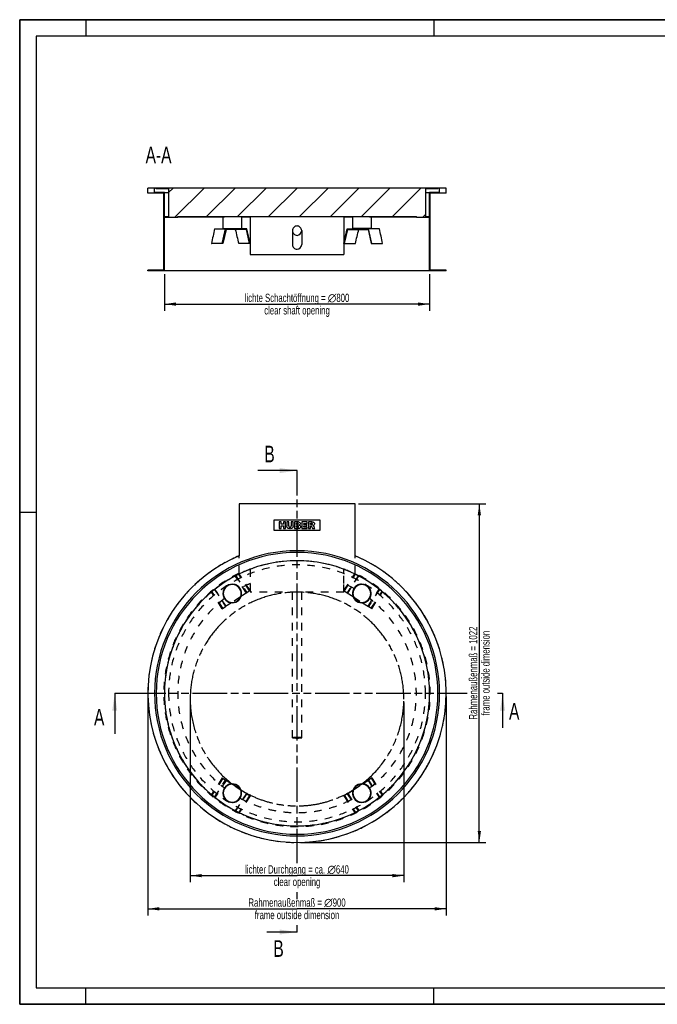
# Model space of a CAD drawing. Header units: millimetres. Extents: x 0 to 4200, y 0 to 2970.
# Tile 1 of 44: x 0 to 1924, y 0 to 2970. Entities that reach past the tile are written whole.
import ezdxf

# ---------------------------------------------------------------- set-up
doc = ezdxf.new("R2010")
doc.units = ezdxf.units.MM
doc.header["$LTSCALE"] = 231
doc.linetypes.add('HIDDEN', pattern=[0.2, 0.1, -0.1])
doc.linetypes.add('PHANTOM', pattern=[0.8, 0.45, -0.05, 0.1, -0.05, 0.1, -0.05])
doc.layers.get('0').update_dxf_attribs({"linetype": 'CONTINUOUS'})
for name, color, linetype in [('005_AXIS', 7, 'CONTINUOUS'), ('007_CURVES', 7, 'CONTINUOUS'), ('050_DIMENSIONING', 7, 'CONTINUOUS'), ('053_NOTES', 7, 'CONTINUOUS'), ('DEFAULT_2', 8, 'HIDDEN'), ('HATCHING_BL0', 7, 'CONTINUOUS'), ('HATCHING_BL1', 7, 'CONTINUOUS')]:
    doc.layers.add(name, color=color, linetype=linetype)
doc.styles.get("Standard").update_dxf_attribs({"font": 'txt', "width": 0.7})
doc.dimstyles.new('DIMSTYLE_1', dxfattribs={"dimtxt": 25, "dimasz": 35, "dimexe": 2, "dimexo": 1, "dimtad": 1, "dimdec": 1, "dimtxsty": 'Standard', "dimblk": '_FILLED', "dimblk1": '_FILLED', "dimblk2": '_FILLED', "dimcen": 0.09, "dimazin": 2, "dimtp": 0.8, "dimtm": 0.8, "dimtfac": 1, "dimtdec": 1, "dimtofl": 0, "dimtmove": 0, "dimatfit": 3, "dimldrblk": '_FILLED', "dimfxl": 1, "dimtolj": 1, "dimarcsym": 0})
doc.dimstyles.new('DIMSTYLE_3', dxfattribs={"dimtxt": 25, "dimasz": 35, "dimexe": 2, "dimexo": 1, "dimtad": 1, "dimtxsty": 'Standard', "dimblk": '_FILLED', "dimblk1": '_FILLED', "dimblk2": '_FILLED', "dimcen": 0.09, "dimazin": 2, "dimtp": 0.8, "dimtm": 0.8, "dimtfac": 1, "dimtofl": 0, "dimtmove": 0, "dimatfit": 3, "dimldrblk": '_FILLED', "dimfxl": 1, "dimtolj": 1, "dimarcsym": 0})
doc.dimstyles.new('DIMSTYLE_4', dxfattribs={"dimtxt": 25, "dimasz": 35, "dimexe": 2, "dimexo": 1, "dimtad": 1, "dimdec": 0, "dimtxsty": 'Standard', "dimblk": '_FILLED', "dimblk1": '_FILLED', "dimblk2": '_FILLED', "dimcen": 0.09, "dimazin": 2, "dimtp": 1.2, "dimtm": 1.2, "dimtfac": 1, "dimtdec": 0, "dimtofl": 0, "dimtmove": 0, "dimatfit": 3, "dimldrblk": '_FILLED', "dimfxl": 1, "dimtolj": 1, "dimarcsym": 0})
doc.dimstyles.get("Standard").update_dxf_attribs({"dimtxt": 25, "dimasz": 35, "dimexe": 2, "dimexo": 1, "dimtad": 1, "dimtxsty": 'Standard', "dimblk": '_FILLED', "dimblk1": '_FILLED', "dimblk2": '_FILLED', "dimcen": 0.09, "dimazin": 2, "dimtol": 1, "dimtp": 0.01, "dimtm": 0.01, "dimtfac": 1, "dimtofl": 0, "dimtmove": 0, "dimatfit": 3, "dimldrblk": '_FILLED', "dimfxl": 1, "dimtolj": 1, "dimarcsym": 0})

# ---------------------------------------------------------------- blocks, each defined once
blk = doc.blocks.new('_FILLED')
at = {"color": 0, "linetype": 'ByBlock'}
blk.add_solid([(0, 0), (-1, 0.143), (-1, -0.143)], dxfattribs=at)
blk = doc.blocks.new('*D2')
at = {"layer": '050_DIMENSIONING', "color": 2, "linetype": 'Continuous', "transparency": 16777216}
for p, q in [((436.8, 2202.1), (436.8, 2092.1)), ((1236.8, 2202.1), (1236.8, 2092.1)), ((436.8, 2112.1), (836.8, 2112.1)), ((1236.8, 2112.1), (836.8, 2112.1))]:
    blk.add_line(p, q, dxfattribs=at)
at = {"layer": '050_DIMENSIONING', "color": 2, "linetype": 'Continuous', "transparency": 16777216, "xscale": 35, "yscale": 35, "zscale": 35, "rotation": 180}
blk.add_blockref('_FILLED', (436.8, 2112.1), dxfattribs=at)
at = {"layer": '050_DIMENSIONING', "color": 2, "linetype": 'Continuous', "transparency": 16777216, "xscale": 35, "yscale": 35, "zscale": 35}
blk.add_blockref('_FILLED', (1236.8, 2112.1), dxfattribs=at)
at = {"layer": '050_DIMENSIONING', "color": 2, "linetype": 'Continuous', "transparency": 16777216, "insert": (836.8, 2143.4), "char_height": 25, "width": 746.786, "attachment_point": 2, "line_spacing_factor": 0.9}
blk.add_mtext('lichte Schachtöffnung = \\fgdt;{\\W1.0;{\\fgdt;n}}\\ftxt;800\\Pclear shaft opening', dxfattribs=at)
blk = doc.blocks.new('*D5')
at = {"layer": '050_DIMENSIONING', "color": 2, "linetype": 'Continuous', "transparency": 16777216}
for p, q in [((386.8, 928.1), (386.8, 268.1)), ((1286.8, 928.1), (1286.8, 268.1)), ((386.8, 288.1), (836.8, 288.1)), ((1286.8, 288.1), (836.8, 288.1))]:
    blk.add_line(p, q, dxfattribs=at)
at = {"layer": '050_DIMENSIONING', "color": 2, "linetype": 'Continuous', "transparency": 16777216, "xscale": 35, "yscale": 35, "zscale": 35, "rotation": 180}
blk.add_blockref('_FILLED', (386.8, 288.1), dxfattribs=at)
at = {"layer": '050_DIMENSIONING', "color": 2, "linetype": 'Continuous', "transparency": 16777216, "xscale": 35, "yscale": 35, "zscale": 35}
blk.add_blockref('_FILLED', (1286.8, 288.1), dxfattribs=at)
at = {"layer": '050_DIMENSIONING', "color": 2, "linetype": 'Continuous', "transparency": 16777216, "insert": (836.8, 319.4), "char_height": 25, "width": 616.786, "attachment_point": 2, "line_spacing_factor": 0.9}
blk.add_mtext('Rahmenaußenmaß = \\fgdt;{\\W1.0;{\\fgdt;n}}\\ftxt;900\\Pframe outside dimension', dxfattribs=at)
blk = doc.blocks.new('*D6')
at = {"layer": '050_DIMENSIONING', "color": 2, "linetype": 'Continuous', "transparency": 16777216}
for p, q in [((1021.8, 1510), (1406.8, 1510)), ((1386.8, 1510), (1386.8, 999.1)), ((1386.8, 488.1), (1386.8, 999.1)), ((846.8, 488.1), (1406.8, 488.1))]:
    blk.add_line(p, q, dxfattribs=at)
at = {"layer": '050_DIMENSIONING', "color": 2, "linetype": 'Continuous', "transparency": 16777216, "xscale": 35, "yscale": 35, "zscale": 35}
for p, rotation in [((1386.8, 1510), 90), ((1386.8, 488.1), 270)]:
    blk.add_blockref('_FILLED', p, dxfattribs=dict(at, rotation=rotation))
at = {"layer": '050_DIMENSIONING', "color": 2, "linetype": 'Continuous', "transparency": 16777216, "insert": (1355.5, 999.1), "char_height": 25, "width": 602.679, "attachment_point": 2, "rotation": 90, "line_spacing_factor": 0.9}
blk.add_mtext('Rahmenaußenmaß = 1022\\Pframe outside dimension', dxfattribs=at)
blk = doc.blocks.new('*D7')
at = {"layer": '050_DIMENSIONING', "color": 2, "linetype": 'Continuous', "transparency": 16777216}
for p, q in [((514.5, 910.8), (514.5, 368.1)), ((1159.1, 910.8), (1159.1, 368.1)), ((514.5, 388.1), (836.8, 388.1)), ((1159.1, 388.1), (836.8, 388.1))]:
    blk.add_line(p, q, dxfattribs=at)
at = {"layer": '050_DIMENSIONING', "color": 2, "linetype": 'Continuous', "transparency": 16777216, "xscale": 35, "yscale": 35, "zscale": 35, "rotation": 180}
blk.add_blockref('_FILLED', (514.5, 388.1), dxfattribs=at)
at = {"layer": '050_DIMENSIONING', "color": 2, "linetype": 'Continuous', "transparency": 16777216, "xscale": 35, "yscale": 35, "zscale": 35}
blk.add_blockref('_FILLED', (1159.1, 388.1), dxfattribs=at)
at = {"layer": '050_DIMENSIONING', "color": 2, "linetype": 'Continuous', "transparency": 16777216, "insert": (836.8, 419.4), "char_height": 25, "width": 759.821, "attachment_point": 2, "line_spacing_factor": 0.9}
blk.add_mtext('lichter Durchgang = ca. \\fgdt;{\\W1.0;{\\fgdt;n}}\\ftxt;640\\Pclear opening', dxfattribs=at)
blk = doc.blocks.new('XSEC_FILLED')
at = {"color": 0, "linetype": 'ByBlock'}
blk.add_solid([(0, 0), (-1, 0.143), (-1, -0.143)], dxfattribs=at)
blk = doc.blocks.new('HATCHING_BL0', base_point=(871.8, 877.1))
at = {"layer": 'HATCHING_BL0', "color": 7, "linetype": 'PHANTOM'}
for p, q in [((286.8, 938.1), (336.8, 938.1)), ((336.8, 938.1), (1350, 938.1)), ((1442.1, 938.1), (1456.8, 938.1))]:
    blk.add_line(p, q, dxfattribs=at)
at = {"layer": 'HATCHING_BL0', "color": 7, "linetype": 'Continuous', "char_height": 50, "width": 64.286, "attachment_point": 1, "line_spacing_factor": 0.9}
for insert in [(224.3, 891.2), (1476.4, 908.7)]:
    blk.add_mtext('A', dxfattribs=dict(at, insert=insert))
at = {"layer": 'HATCHING_BL0', "color": 7, "linetype": 'Continuous'}
for points in [[(286.8, 938.1), (286.8, 816.2)], [(1456.8, 938.1), (1456.8, 833.7)]]:
    blk.add_leader(points, dimstyle='Standard', override={"dimasz": 52.5, "dimtad": 0, "dimldrblk": 'XSEC_FILLED'}, dxfattribs=at)
blk = doc.blocks.new('HATCHING_BL1', base_point=(777.7, 914.1))
at = {"layer": 'HATCHING_BL1', "color": 7, "linetype": 'PHANTOM'}
for p, q in [((836.8, 1560), (836.8, 1610)), ((836.8, 425.8), (836.8, 1560)), ((836.8, 317.1), (836.8, 338.4)), ((836.8, 218.1), (836.8, 238.8))]:
    blk.add_line(p, q, dxfattribs=at)
at = {"layer": 'HATCHING_BL1', "color": 7, "linetype": 'Continuous', "char_height": 50, "width": 58.929, "attachment_point": 1, "line_spacing_factor": 0.9}
for insert in [(738.2, 1685), (765.5, 193.1)]:
    blk.add_mtext('B', dxfattribs=dict(at, insert=insert))
at = {"layer": 'HATCHING_BL1', "color": 7, "linetype": 'Continuous'}
for points in [[(836.8, 1610), (718.5, 1610)], [(836.8, 218.1), (745.9, 218.1)]]:
    blk.add_leader(points, dimstyle='Standard', override={"dimasz": 52.5, "dimtad": 0, "dimldrblk": 'XSEC_FILLED'}, dxfattribs=at)

msp = doc.modelspace()

# ---------------------------------------------------------------- hatches: boundary and pattern name
at = {"linetype": 'Continuous'}
h = msp.add_hatch(dxfattribs=at)
h.set_pattern_fill('ANSI31', color=2, style=0, pattern_type=2)
h.set_pattern_definition([(45, (836.8, 2462.11), (-46.711, 46.711), [])])
edge = h.paths.add_edge_path()
edge.add_line((1236.8, 2212.112), (1236.8, 2374.112))
edge.add_line((1196.8, 2374.112), (1236.8, 2374.112))
edge.add_line((1196.8, 2374.112), (1196.8, 2376.112))
edge.add_line((476.8, 2376.112), (1196.8, 2376.112))
edge.add_line((476.8, 2374.112), (476.8, 2376.112))
edge.add_line((436.8, 2374.112), (476.8, 2374.112))
edge.add_line((436.8, 2212.112), (436.8, 2374.112))
edge.add_line((436.8, 2212.112), (386.8, 2212.112))
edge.add_line((386.8, 2212.112), (386.8, 2214.112))
edge.add_line((434.8, 2214.112), (386.8, 2214.112))
edge.add_line((434.8, 2214.112), (434.8, 2447.112))
edge.add_line((434.8, 2447.112), (386.8, 2447.112))
edge.add_line((386.8, 2447.112), (386.8, 2462.112))
edge.add_line((406.8, 2462.112), (386.8, 2462.112))
edge.add_line((406.8, 2449.112), (406.8, 2462.112))
edge.add_line((436.8, 2449.112), (406.8, 2449.112))
edge.add_line((436.8, 2376.112), (436.8, 2449.112))
edge.add_line((436.8, 2376.112), (449.3, 2376.112))
edge.add_line((449.3, 2460.112), (449.3, 2376.112))
edge.add_line((449.3, 2460.112), (411.8, 2460.112))
edge.add_line((411.8, 2460.112), (411.8, 2462.112))
edge.add_line((1261.8, 2462.112), (411.8, 2462.112))
edge.add_line((1261.8, 2460.112), (1261.8, 2462.112))
edge.add_line((1261.8, 2460.112), (1224.3, 2460.112))
edge.add_line((1224.3, 2460.112), (1224.3, 2376.112))
edge.add_line((1224.3, 2376.112), (1236.8, 2376.112))
edge.add_line((1236.8, 2376.112), (1236.8, 2449.112))
edge.add_line((1266.8, 2449.112), (1236.8, 2449.112))
edge.add_line((1266.8, 2449.112), (1266.8, 2462.112))
edge.add_line((1286.8, 2462.112), (1266.8, 2462.112))
edge.add_line((1286.8, 2447.112), (1286.8, 2462.112))
edge.add_line((1286.8, 2447.112), (1238.8, 2447.112))
edge.add_line((1238.8, 2214.112), (1238.8, 2447.112))
edge.add_line((1286.8, 2214.112), (1238.8, 2214.112))
edge.add_line((1286.8, 2212.112), (1286.8, 2214.112))
edge.add_line((1286.8, 2212.112), (1236.8, 2212.112))
edge = h.paths.add_edge_path()
edge.add_spline(control_points=[(836.8, 2347.801), (837.092, 2347.801), (837.674, 2347.782), (838.546, 2347.7), (839.41, 2347.562), (840.265, 2347.371), (841.106, 2347.125), (841.931, 2346.827), (842.736, 2346.478), (843.519, 2346.078), (844.275, 2345.629), (845.003, 2345.132), (845.699, 2344.591), (846.36, 2344.006), (846.984, 2343.379), (847.569, 2342.714), (848.111, 2342.013), (848.608, 2341.278), (849.06, 2340.512), (849.462, 2339.719), (849.815, 2338.901), (850.116, 2338.062), (850.364, 2337.205), (850.558, 2336.334), (850.698, 2335.451), (850.781, 2334.562), (850.809, 2333.669), (850.781, 2332.776), (850.698, 2331.886), (850.558, 2331.004), (850.364, 2330.132), (850.116, 2329.276), (849.815, 2328.436), (849.462, 2327.619), (849.06, 2326.825), (848.608, 2326.06), (848.111, 2325.325), (847.569, 2324.623), (846.984, 2323.958), (846.36, 2323.332), (845.699, 2322.747), (845.003, 2322.205), (844.275, 2321.709), (843.519, 2321.26), (842.736, 2320.86), (841.931, 2320.51), (841.106, 2320.212), (840.265, 2319.967), (839.41, 2319.775), (838.546, 2319.638), (837.674, 2319.555), (837.092, 2319.537), (836.8, 2319.537)], knot_values=[0, 0, 0, 0, 0.02, 0.04, 0.06, 0.08, 0.1, 0.12, 0.14, 0.16, 0.18, 0.2, 0.22, 0.24, 0.26, 0.28, 0.3, 0.32, 0.34, 0.36, 0.38, 0.4, 0.42, 0.44, 0.46, 0.48, 0.5, 0.52, 0.54, 0.56, 0.58, 0.6, 0.62, 0.64, 0.66, 0.68, 0.7, 0.72, 0.74, 0.76, 0.78, 0.8, 0.82, 0.84, 0.86, 0.88, 0.9, 0.92, 0.94, 0.96, 0.98, 1, 1, 1, 1], degree=3, periodic=0)
edge.add_spline(control_points=[(836.8, 2319.537), (836.508, 2319.537), (835.926, 2319.555), (835.054, 2319.638), (834.19, 2319.775), (833.335, 2319.967), (832.494, 2320.212), (831.669, 2320.51), (830.864, 2320.86), (830.081, 2321.26), (829.325, 2321.709), (828.597, 2322.205), (827.901, 2322.747), (827.24, 2323.332), (826.616, 2323.958), (826.032, 2324.623), (825.489, 2325.325), (824.992, 2326.06), (824.54, 2326.825), (824.138, 2327.619), (823.785, 2328.436), (823.484, 2329.276), (823.236, 2330.132), (823.042, 2331.004), (822.902, 2331.886), (822.819, 2332.776), (822.791, 2333.669), (822.819, 2334.562), (822.902, 2335.451), (823.042, 2336.334), (823.236, 2337.205), (823.484, 2338.062), (823.785, 2338.901), (824.138, 2339.719), (824.54, 2340.512), (824.992, 2341.278), (825.489, 2342.013), (826.032, 2342.714), (826.616, 2343.379), (827.24, 2344.005), (827.901, 2344.591), (828.597, 2345.132), (829.325, 2345.629), (830.081, 2346.078), (830.864, 2346.478), (831.669, 2346.827), (832.494, 2347.125), (833.335, 2347.371), (834.19, 2347.562), (835.054, 2347.7), (835.926, 2347.782), (836.508, 2347.801), (836.8, 2347.801)], knot_values=[0, 0, 0, 0, 0.02, 0.04, 0.06, 0.08, 0.1, 0.12, 0.14, 0.16, 0.18, 0.2, 0.22, 0.24, 0.26, 0.28, 0.3, 0.32, 0.34, 0.36, 0.38, 0.4, 0.42, 0.44, 0.46, 0.48, 0.5, 0.52, 0.54, 0.56, 0.58, 0.6, 0.62, 0.64, 0.66, 0.68, 0.7, 0.72, 0.74, 0.76, 0.78, 0.8, 0.82, 0.84, 0.86, 0.88, 0.9, 0.92, 0.94, 0.96, 0.98, 1, 1, 1, 1], degree=3, periodic=0)

# ---------------------------------------------------------------- linework, layer by layer
at = {"color": 7, "linetype": 'Continuous'}
for p, q in [((0, 2970), (4200, 2970)), ((0, 0), (0, 2970)), ((406.8, 2462.112), (386.8, 2462.112)), ((386.8, 2447.112), (386.8, 2462.112)), ((434.8, 2447.112), (386.8, 2447.112)), ((406.8, 2449.112), (406.8, 2462.112)), ((411.8, 2462.112), (406.8, 2462.112)), ((436.8, 2449.112), (406.8, 2449.112)), ((436.8, 2462.112), (411.8, 2462.112)), ((411.8, 2460.112), (411.8, 2462.112)), ((449.3, 2460.112), (411.8, 2460.112)), ((434.8, 2214.112), (434.8, 2447.112)), ((1236.8, 2462.112), (436.8, 2462.112)), ((436.8, 2449.112), (449.3, 2449.112)), ((436.8, 2376.112), (436.8, 2449.112)), ((449.3, 2460.112), (449.3, 2376.112)), ((1261.8, 2460.112), (1224.3, 2460.112)), ((1224.3, 2460.112), (1224.3, 2376.112)), ((1224.3, 2449.112), (1236.8, 2449.112)), ((1261.8, 2462.112), (1236.8, 2462.112)), ((1266.8, 2449.112), (1236.8, 2449.112)), ((1236.8, 2376.112), (1236.8, 2449.112)), ((1286.8, 2447.112), (1238.8, 2447.112)), ((1238.8, 2214.112), (1238.8, 2447.112)), ((1261.8, 2460.112), (1261.8, 2462.112)), ((1266.8, 2462.112), (1261.8, 2462.112)), ((1266.8, 2449.112), (1266.8, 2462.112)), ((1286.8, 2462.112), (1266.8, 2462.112)), ((1286.8, 2447.112), (1286.8, 2462.112)), ((436.8, 2376.112), (449.3, 2376.112)), ((476.8, 2376.112), (514.937, 2376.112)), ((476.8, 2374.112), (476.8, 2376.112)), ((514.937, 2376.112), (1158.493, 2376.112)), ((1158.493, 2376.112), (1196.8, 2376.112)), ((1196.8, 2374.112), (1196.8, 2376.112)), ((1224.3, 2376.112), (1236.8, 2376.112)), ((436.8, 2212.112), (436.8, 2374.112)), ((436.8, 2374.112), (476.8, 2374.112)), ((617.841, 2374.112), (476.8, 2374.112)), ((1196.8, 2374.112), (1055.759, 2374.112)), ((1196.8, 2374.112), (1236.8, 2374.112)), ((1236.8, 2212.112), (1236.8, 2374.112)), ((587.997, 2339.612), (621.394, 2339.612)), ((611.398, 2295.129), (621.394, 2339.612)), ((622.681, 2337.612), (613.018, 2294.612)), ((685.269, 2339.612), (621.394, 2339.612)), ((683.982, 2337.612), (622.681, 2337.612)), ((693.645, 2294.612), (683.982, 2337.612)), ((695.265, 2295.129), (685.269, 2339.612)), ((822.8, 2333.669), (822.8, 2291.69)), ((850.8, 2333.669), (850.8, 2291.69)), ((978.335, 2295.129), (988.331, 2339.612)), ((979.955, 2294.612), (989.618, 2337.612)), ((988.331, 2339.612), (1052.206, 2339.612)), ((989.618, 2337.612), (1050.919, 2337.612)), ((1050.919, 2337.612), (1060.582, 2294.612)), ((1085.604, 2339.612), (1052.206, 2339.612)), ((1062.202, 2295.129), (1052.206, 2339.612)), ((611.398, 2295.129), (578.72, 2295.129)), ((613.018, 2294.612), (580.21, 2294.612)), ((613.018, 2294.612), (611.398, 2295.129)), ((693.645, 2294.612), (660.836, 2294.612)), ((695.265, 2295.129), (693.645, 2294.612)), ((978.335, 2295.129), (979.955, 2294.612)), ((979.955, 2294.612), (1012.764, 2294.612)), ((1060.582, 2294.612), (1062.202, 2295.129)), ((1060.582, 2294.612), (1093.39, 2294.612)), ((1062.202, 2295.129), (1094.88, 2295.129)), ((434.8, 2214.112), (386.8, 2214.112)), ((386.8, 2212.112), (386.8, 2214.112)), ((436.8, 2212.112), (386.8, 2212.112)), ((1236.8, 2212.112), (436.8, 2212.112)), ((1286.8, 2212.112), (1236.8, 2212.112)), ((1286.8, 2214.112), (1238.8, 2214.112)), ((1286.8, 2212.112), (1286.8, 2214.112)), ((0, 0), (4200, 0))]:
    msp.add_line(p, q, dxfattribs=at)
at = {"color": 3, "linetype": 'Continuous'}
for p, q in [((0, 2970), (0, 0)), ((4200, 2970), (0, 2970)), ((200, 2970), (200, 2920)), ((1250, 2970), (1250, 2920)), ((0, 1485), (50, 1485)), ((200, 0), (200, 50)), ((1250, 0), (1250, 50)), ((4200, 0), (0, 0))]:
    msp.add_line(p, q, dxfattribs=at)
at = {"color": 5, "linetype": 'Continuous'}
for p, q in [((50, 2920), (50, 50)), ((4150, 2920), (50, 2920)), ((50, 50), (4150, 50))]:
    msp.add_line(p, q, dxfattribs=at)
at = {"color": 7, "linetype": 'Continuous'}
for centre, radius, start, end in [((836.8, 938.117), 430, 0, 180), ((641.275, 1239.2), 27, 0, 180), ((1032.325, 1239.2), 27, 0, 180), ((641.275, 1239.2), 27, 180, 360), ((1032.325, 1239.2), 27, 180, 360), ((836.8, 938.117), 430, 180, 360), ((641.275, 637.034), 27, 0, 180), ((1032.325, 637.034), 27, 0, 180), ((641.275, 637.034), 27, 180, 360), ((1032.325, 637.034), 27, 180, 360)]:
    msp.add_arc(centre, radius, start, end, dxfattribs=at)
for centre, major_axis, ratio, start_param, end_param in [((836.8, 2333.669), (0, 14.132), 0.99066086, 0, 1.57079633), ((836.8, 2333.669), (0, 14.132), 0.99066086, -1.57079633, 0), ((836.8, 2481.732), (342.23, 1492.065), 0.13878227, -4.58522085, -4.55523989), ((836.8, 2474.004), (-342.23, 1492.065), 0.13878227, -4.65271681, -4.62374875), ((836.8, 2333.669), (0, 14.132), 0.99066086, -4.71238898, -3.14159265), ((836.8, 2333.669), (0, 14.132), 0.99066086, -3.14159265, -1.57079633), ((836.8, 2474.004), (342.23, 1492.065), 0.13878227, -1.65943656, -1.63046849), ((836.8, 2481.732), (-342.23, 1492.065), 0.13878227, -1.72794542, -1.69796446), ((836.8, 2281.732), (399.797, -91.7), 0.13878227, -2.24026155, -2.23539521), ((836.8, 2291.69), (0, 14.132), 0.99066086, -4.71238898, -3.14159265), ((836.8, 2291.69), (0, 14.132), 0.99066086, -3.14159265, -1.57079633), ((836.8, 2281.732), (399.797, 91.7), 0.13878227, -0.90619744, -0.9013311)]:
    msp.add_ellipse(centre, major_axis=major_axis, ratio=ratio, start_param=start_param, end_param=end_param, dxfattribs=at)
at = {"layer": '005_AXIS', "color": 7, "linetype": 'Continuous'}
for p, q in [((617.841, 2374.112), (617.841, 2376.112)), ((669.275, 2376.112), (669.275, 2340.112)), ((695.8, 2376.112), (695.8, 2262.112)), ((977.8, 2376.112), (977.8, 2262.112)), ((1004.325, 2376.112), (1004.325, 2340.112)), ((1055.759, 2374.112), (1055.759, 2376.112)), ((613.275, 2374.112), (613.275, 2340.112)), ((695.8, 2374.112), (669.275, 2374.112)), ((1004.325, 2374.112), (977.8, 2374.112)), ((1060.325, 2374.112), (1060.325, 2340.112)), ((613.275, 2340.112), (669.275, 2340.112)), ((1060.325, 2340.112), (1004.325, 2340.112)), ((695.8, 2262.112), (977.8, 2262.112)), ((661.8, 1510.027), (661.8, 1352.695)), ((1011.8, 1510.027), (661.8, 1510.027)), ((1011.8, 1352.695), (1011.8, 1510.027))]:
    msp.add_line(p, q, dxfattribs=at)
at = {"layer": '005_AXIS', "color": 8, "linetype": 'HIDDEN'}
for p, q in [((661.8, 1300.027), (661.8, 1352.695)), ((1011.8, 1300.027), (1011.8, 1352.695)), ((695.8, 1312.442), (695.8, 1269.356)), ((695.8, 1312.442), (695.8, 1299.054)), ((977.8, 1269.356), (977.8, 1312.442)), ((977.8, 1299.054), (977.8, 1312.442)), ((695.8, 1269.356), (695.8, 1243.117)), ((977.8, 1243.117), (977.8, 1269.356)), ((977.8, 1243.117), (695.8, 1243.117))]:
    msp.add_line(p, q, dxfattribs=at)
for centre, radius, start, end in [((836.8, 938.117), 450, 112.88538, 292.794387), ((836.8, 938.117), 400, 69.359697, 110.640303), ((836.8, 938.117), 450, 294.339704, 67.11462), ((836.8, 938.117), 400, 110.640303, 180), ((836.8, 938.117), 400, 110.640303, 247.91054), ((836.8, 938.117), 387.5, 0, 180), ((836.8, 938.117), 400, 247.91054, 69.359697), ((836.8, 938.117), 400, 0, 69.359697), ((836.8, 938.117), 402, 115.805873, 64.194127), ((641.275, 1239.2), 28, 32.814752, 180), ((836.8, 938.117), 360, 113.058244, 118.53918), ((641.275, 1239.2), 28, 0, 32.814752), ((836.8, 938.117), 360, 61.46082, 66.941756), ((1032.325, 1239.2), 28, 147.185248, 180), ((1032.325, 1239.2), 28, 0, 147.185248), ((836.8, 938.117), 360, 127.46082, 232.53918), ((641.275, 1239.2), 28, 180, 213.185248), ((641.275, 1239.2), 28, 213.185248, 360), ((1032.325, 1239.2), 28, 180, 326.814752), ((1032.325, 1239.2), 28, 326.814752, 360), ((836.8, 938.117), 360, 307.46082, 52.53918), ((836.8, 938.117), 387.5, 180, 360), ((641.275, 637.034), 28, 0, 146.814752), ((1032.325, 637.034), 28, 33.185248, 180), ((641.275, 637.034), 28, 146.814752, 180), ((641.275, 637.034), 28, 180, 327.185248), ((641.275, 637.034), 28, 327.185248, 360), ((1032.325, 637.034), 28, 180, 212.814752), ((1032.325, 637.034), 28, 212.814752, 360), ((1032.325, 637.034), 28, 0, 33.185248), ((836.8, 938.117), 360, 241.46082, 298.53918), ((836.8, 938.117), 450, 292.794387, 293.333894), ((836.8, 938.117), 450, 293.333894, 293.544185), ((836.8, 938.117), 450, 293.544185, 293.758772), ((836.8, 938.117), 450, 293.758772, 294.339704)]:
    msp.add_arc(centre, radius, start, end, dxfattribs=at)
at = {"layer": '005_AXIS', "color": 7, "linetype": 'Continuous'}
for centre, radius, start, end in [((836.8, 938.117), 450, 112.88538, 293.758798), ((836.8, 938.117), 425, 90, 270), ((836.8, 938.117), 425, 270, 90), ((836.8, 938.117), 450, 293.758798, 67.11462), ((641.275, 1239.2), 28, 0, 180), ((1032.325, 1239.2), 28, 0, 180), ((641.275, 1239.2), 28, 180, 360), ((1032.325, 1239.2), 28, 180, 360), ((641.275, 637.034), 28, 0, 180), ((1032.325, 637.034), 28, 0, 180), ((641.275, 637.034), 28, 180, 360), ((1032.325, 637.034), 28, 180, 360)]:
    msp.add_arc(centre, radius, start, end, dxfattribs=at)
at = {"layer": '007_CURVES', "color": 4, "linetype": 'Continuous'}
for p, q in [((766.8, 1460.027), (766.8, 1430.027)), ((906.8, 1460.027), (766.8, 1460.027)), ((906.8, 1430.027), (906.8, 1460.027)), ((766.8, 1430.027), (906.8, 1430.027)), ((782.707, 1455.027), (782.707, 1435.027)), ((788.887, 1455.027), (782.707, 1455.027)), ((782.707, 1435.027), (788.887, 1435.027)), ((788.887, 1448.029), (788.887, 1455.027)), ((795.64, 1448.029), (788.887, 1448.029)), ((788.887, 1435.027), (788.887, 1443.117)), ((788.887, 1443.117), (795.64, 1443.117)), ((801.848, 1455.027), (795.64, 1455.027)), ((795.64, 1455.027), (795.64, 1448.029)), ((795.64, 1443.117), (795.64, 1435.027)), ((795.64, 1435.027), (801.848, 1435.027)), ((801.848, 1435.027), (801.848, 1455.027)), ((812.134, 1455.027), (805.968, 1455.027)), ((805.968, 1455.027), (805.968, 1443.104)), ((812.134, 1442.817), (812.134, 1455.027)), ((818.969, 1455.027), (818.969, 1442.817)), ((825.136, 1455.027), (818.969, 1455.027)), ((825.136, 1443.104), (825.136, 1455.027)), ((829.242, 1455.027), (829.242, 1435.027)), ((840.811, 1455.027), (829.242, 1455.027)), ((829.242, 1435.027), (839.911, 1435.027)), ((835.477, 1447.183), (835.477, 1450.975)), ((835.477, 1450.975), (838.205, 1450.975)), ((838.164, 1447.183), (835.477, 1447.183)), ((835.477, 1439.325), (835.477, 1443.377)), ((835.477, 1443.377), (838.614, 1443.377)), ((838.628, 1439.325), (835.477, 1439.325)), ((850.947, 1455.027), (850.947, 1435.027)), ((867.509, 1455.027), (850.947, 1455.027)), ((850.947, 1435.027), (867.81, 1435.027)), ((857.141, 1447.579), (857.141, 1450.757)), ((857.141, 1450.757), (867.509, 1450.757)), ((866.759, 1447.579), (857.141, 1447.579)), ((857.141, 1439.557), (857.141, 1443.499)), ((857.141, 1443.499), (866.759, 1443.499)), ((867.81, 1439.557), (857.141, 1439.557)), ((866.759, 1443.499), (866.759, 1447.579)), ((867.509, 1450.757), (867.509, 1455.027)), ((867.81, 1435.027), (867.81, 1439.557)), ((881.52, 1455.027), (871.22, 1455.027)), ((871.22, 1455.027), (871.22, 1435.027)), ((871.22, 1435.027), (877.428, 1435.027)), ((877.428, 1446.924), (877.428, 1450.989)), ((877.428, 1450.989), (880.142, 1450.989)), ((880.033, 1446.924), (877.428, 1446.924)), ((877.428, 1435.027), (877.428, 1443.145)), ((877.428, 1443.145), (877.973, 1443.145)), ((880.606, 1441.139), (883.908, 1435.027)), ((883.908, 1435.027), (890.893, 1435.027)), ((890.893, 1435.027), (887.891, 1440.812))]:
    msp.add_line(p, q, dxfattribs=at)
for start, end in [(0, 180), (180, 360)]:
    msp.add_arc((836.8, 938.117), 400, start, end, dxfattribs=at)
at = {"layer": '007_CURVES', "color": 8, "linetype": 'PHANTOM'}
for start, end in [(0, 180), (180, 232.519129), (307.480871, 360), (232.519129, 232.805519), (232.805519, 238.04291), (301.95709, 307.194481), (307.194481, 307.480871), (238.04291, 238.333294), (238.333294, 301.666706), (301.666706, 301.95709)]:
    msp.add_arc((836.8, 920.788), 322.329, start, end, dxfattribs=at)
at = {"layer": '007_CURVES', "color": 4, "linetype": 'Continuous'}
for points in [[(806.539, 1439.72), (806.159, 1441.003), (805.968, 1442.121), (805.968, 1443.104)], [(807.854, 1437.418), (807.209, 1438.165), (806.773, 1438.929), (806.539, 1439.72)], [(809.977, 1435.693), (809.201, 1436.105), (808.492, 1436.678), (807.854, 1437.418)], [(812.857, 1434.891), (811.711, 1435.027), (810.743, 1435.287), (809.977, 1435.693)], [(812.134, 1442.817), (812.134, 1441.726), (812.434, 1440.88), (813.035, 1440.266)], [(816.05, 1434.686), (815.067, 1434.686), (814.003, 1434.754), (812.857, 1434.891)], [(813.035, 1440.266), (813.635, 1439.652), (814.481, 1439.352), (815.559, 1439.352)], [(815.559, 1439.352), (816.623, 1439.352), (817.455, 1439.652), (818.055, 1440.252)], [(820.37, 1435.354), (819.174, 1434.918), (817.728, 1434.686), (816.05, 1434.686)], [(818.055, 1440.252), (818.655, 1440.853), (818.969, 1441.712), (818.969, 1442.817)], [(822.844, 1437.006), (822.052, 1436.214), (821.234, 1435.669), (820.37, 1435.354)], [(824.576, 1439.761), (824.208, 1438.711), (823.635, 1437.797), (822.844, 1437.006)], [(825.136, 1443.104), (825.136, 1441.917), (824.945, 1440.812), (824.576, 1439.761)], [(838.164, 1447.183), (839.119, 1447.183), (839.788, 1447.347), (840.17, 1447.674)], [(840.17, 1450.484), (839.788, 1450.812), (839.133, 1450.975), (838.205, 1450.975)], [(840.879, 1442.831), (840.443, 1443.186), (839.692, 1443.377), (838.614, 1443.377)], [(838.628, 1439.325), (839.692, 1439.325), (840.443, 1439.502), (840.879, 1439.884)], [(842.68, 1435.297), (841.288, 1435.109), (840.361, 1435.027), (839.911, 1435.027)], [(840.743, 1449.12), (840.743, 1449.693), (840.552, 1450.157), (840.17, 1450.484)], [(840.17, 1447.674), (840.552, 1448.001), (840.743, 1448.493), (840.743, 1449.12)], [(840.811, 1455.027), (842.735, 1455.027), (844.208, 1454.55), (845.245, 1453.595)], [(841.534, 1441.412), (841.534, 1441.999), (841.316, 1442.476), (840.879, 1442.831)], [(840.879, 1439.884), (841.316, 1440.266), (841.534, 1440.771), (841.534, 1441.412)], [(845.027, 1435.954), (844.508, 1435.655), (843.717, 1435.437), (842.68, 1435.297)], [(845.698, 1447.003), (845.204, 1446.433), (844.481, 1445.996), (843.539, 1445.669)], [(843.539, 1445.669), (844.972, 1445.314), (846.022, 1444.727), (846.705, 1443.881)], [(847.003, 1437.921), (846.514, 1437.087), (845.859, 1436.433), (845.027, 1435.954)], [(845.245, 1453.595), (846.282, 1452.64), (846.8, 1451.453), (846.8, 1450.048)], [(846.8, 1450.048), (846.8, 1448.861), (846.432, 1447.851), (845.698, 1447.003)], [(846.705, 1443.881), (847.387, 1443.036), (847.728, 1441.985), (847.728, 1440.716)], [(847.728, 1440.716), (847.728, 1439.679), (847.482, 1438.738), (847.003, 1437.921)], [(879.48, 1442.67), (879.037, 1442.981), (878.533, 1443.145), (877.973, 1443.145)], [(880.606, 1441.139), (880.18, 1441.929), (879.815, 1442.435), (879.48, 1442.67)], [(880.033, 1446.924), (880.306, 1446.924), (880.852, 1447.006), (881.672, 1447.188)], [(882.445, 1450.467), (882.039, 1450.812), (881.261, 1450.989), (880.142, 1450.989)], [(881.52, 1455.027), (883.43, 1455.027), (884.89, 1454.864), (885.9, 1454.536)], [(881.672, 1447.188), (882.08, 1447.278), (882.407, 1447.483), (882.67, 1447.822)], [(883.062, 1448.984), (883.062, 1449.625), (882.857, 1450.116), (882.445, 1450.467)], [(882.67, 1447.822), (882.926, 1448.151), (883.062, 1448.547), (883.062, 1448.984)], [(886.601, 1444.636), (886.077, 1444.318), (885.354, 1444.059), (884.426, 1443.854)], [(884.426, 1443.854), (885.163, 1443.595), (885.709, 1443.349), (886.039, 1443.108)], [(885.9, 1454.536), (886.909, 1454.209), (887.714, 1453.595), (888.337, 1452.705)], [(886.039, 1443.108), (886.268, 1442.94), (886.595, 1442.599), (887.031, 1442.053)], [(888.551, 1446.593), (888.082, 1445.791), (887.428, 1445.136), (886.601, 1444.636)], [(887.031, 1442.053), (887.455, 1441.521), (887.741, 1441.112), (887.891, 1440.812)], [(888.337, 1452.705), (888.956, 1451.821), (889.269, 1450.744), (889.269, 1449.475)], [(889.269, 1449.475), (889.269, 1448.356), (889.024, 1447.401), (888.551, 1446.593)]]:
    msp.add_open_spline(points, degree=3, dxfattribs=at)
at = {"layer": 'DEFAULT_2', "color": 8, "linetype": 'HIDDEN'}
for p, q in [((683.982, 1240.539), (650.506, 1292.087)), ((651.871, 1292.802), (651.891, 1292.772)), ((651.891, 1292.772), (685.269, 1241.374)), ((693.645, 1246.814), (660.836, 1297.334)), ((662.604, 1298.16), (662.587, 1298.186)), ((695.265, 1247.866), (662.604, 1298.16)), ((978.335, 1247.866), (1010.997, 1298.16)), ((979.955, 1246.814), (1012.764, 1297.334)), ((1021.709, 1292.772), (988.331, 1241.374)), ((989.618, 1240.539), (1023.094, 1292.087)), ((1010.997, 1298.16), (1011.013, 1298.186)), ((1021.729, 1292.802), (1021.709, 1292.772)), ((587.997, 1251.321), (588.014, 1251.295)), ((588.014, 1251.295), (621.394, 1199.894)), ((622.681, 1200.729), (589.205, 1252.278)), ((695.265, 1247.866), (685.269, 1241.374)), ((978.335, 1247.866), (988.331, 1241.374)), ((1050.919, 1200.729), (1084.395, 1252.278)), ((1085.586, 1251.295), (1052.206, 1199.894)), ((1085.604, 1251.321), (1085.586, 1251.295)), ((578.739, 1243.692), (578.72, 1243.722)), ((611.398, 1193.402), (578.739, 1243.692)), ((613.018, 1194.454), (580.21, 1244.975)), ((666.285, 1229.046), (640.374, 1212.219)), ((667.698, 1229.964), (666.285, 1229.046)), ((685.269, 1241.374), (667.698, 1229.964)), ((836.8, 1243.117), (822.8, 1243.117)), ((822.8, 804.117), (822.8, 1243.117)), ((850.8, 1243.117), (836.8, 1243.117)), ((850.8, 804.117), (850.8, 1243.117)), ((988.331, 1241.374), (1005.902, 1229.964)), ((1005.902, 1229.964), (1007.315, 1229.046)), ((1007.315, 1229.046), (1033.226, 1212.219)), ((1060.582, 1194.454), (1093.39, 1244.975)), ((1062.202, 1193.402), (1094.861, 1243.692)), ((1094.861, 1243.692), (1094.88, 1243.722)), ((611.398, 1193.402), (621.394, 1199.894)), ((638.956, 1211.298), (621.394, 1199.894)), ((640.374, 1212.219), (638.956, 1211.298)), ((1033.226, 1212.219), (1034.644, 1211.298)), ((1034.644, 1211.298), (1052.206, 1199.894)), ((1062.202, 1193.402), (1052.206, 1199.894)), ((611.398, 682.832), (578.74, 632.544)), ((613.018, 681.78), (580.21, 631.26)), ((588.016, 624.943), (621.394, 676.341)), ((622.681, 675.505), (589.205, 623.957)), ((611.398, 682.832), (621.394, 676.341)), ((638.956, 664.936), (621.394, 676.341)), ((640.374, 664.015), (638.956, 664.936)), ((666.285, 647.188), (640.374, 664.015)), ((1007.315, 647.188), (1033.226, 664.015)), ((1033.226, 664.015), (1034.644, 664.936)), ((1034.644, 664.936), (1052.206, 676.341)), ((1050.919, 675.505), (1084.395, 623.957)), ((1062.202, 682.832), (1052.206, 676.341)), ((1052.206, 676.341), (1085.584, 624.943)), ((1060.582, 681.78), (1093.39, 631.26)), ((1062.202, 682.832), (1094.86, 632.544)), ((578.74, 632.544), (578.72, 632.512)), ((587.997, 624.913), (588.016, 624.943)), ((683.982, 635.696), (650.506, 584.147)), ((651.892, 583.464), (685.269, 634.86)), ((693.645, 629.421), (660.836, 578.9)), ((695.265, 628.368), (662.606, 578.078)), ((667.698, 646.27), (666.285, 647.188)), ((685.269, 634.86), (667.698, 646.27)), ((685.269, 634.86), (695.265, 628.368)), ((988.331, 634.86), (978.335, 628.368)), ((978.335, 628.368), (1010.994, 578.078)), ((979.955, 629.421), (1012.764, 578.9)), ((988.331, 634.86), (1005.902, 646.27)), ((988.331, 634.86), (1021.708, 583.464)), ((989.618, 635.696), (1023.094, 584.147)), ((1005.902, 646.27), (1007.315, 647.188)), ((1085.584, 624.943), (1085.604, 624.913)), ((1094.86, 632.544), (1094.88, 632.512)), ((651.871, 583.432), (651.892, 583.464)), ((662.606, 578.078), (662.587, 578.048)), ((1010.994, 578.078), (1011.013, 578.048)), ((1021.708, 583.464), (1021.729, 583.432))]:
    msp.add_line(p, q, dxfattribs=at)
for start, end in [(117.757813, 128.242187), (116.098065, 117.757813), (115.819244, 116.098065), (63.901935, 64.180756), (62.242187, 63.901935), (51.757813, 62.242187), (128.242187, 129.901935), (50.098065, 51.757813), (129.901935, 130.180756), (49.819244, 50.098065), (180, 360), (229.819244, 230.098065), (230.098065, 231.757813), (231.757813, 242.242187), (297.757813, 308.242187), (308.242187, 309.901935), (309.901935, 310.180756), (242.242187, 243.901935), (243.901935, 244.180756), (295.819244, 296.098065), (296.098065, 297.757813)]:
    msp.add_arc((836.8, 938.117), 400, start, end, dxfattribs=at)
for points, knots in [([(822.8, 804.117), (822.8, 804.27), (823.047, 804.501), (823.431, 804.692), (823.902, 804.868), (824.488, 805.032), (825.498, 805.258), (827.82, 805.625), (831.707, 805.941), (835.014, 806.026), (836.8, 806.026)], [0, 0, 0, 0, 0.03200128, 0.05847723, 0.09298047, 0.13556541, 0.18602392, 0.30896755, 0.6266621, 1, 1, 1, 1]), ([(836.8, 802.208), (835.014, 802.208), (831.707, 802.293), (827.82, 802.61), (825.498, 802.976), (824.488, 803.203), (823.902, 803.367), (823.431, 803.542), (823.047, 803.733), (822.8, 803.964), (822.8, 804.117)], [0, 0, 0, 0, 0.3733379, 0.69103245, 0.81397608, 0.86443459, 0.90701953, 0.94152277, 0.96799872, 1, 1, 1, 1]), ([(836.8, 806.026), (838.587, 806.026), (841.893, 805.941), (845.78, 805.625), (848.103, 805.258), (849.112, 805.032), (849.698, 804.868), (850.169, 804.692), (850.553, 804.501), (850.8, 804.27), (850.8, 804.117)], [0, 0, 0, 0, 0.3733379, 0.69103245, 0.81397608, 0.86443459, 0.90701953, 0.94152277, 0.96799872, 1, 1, 1, 1]), ([(850.8, 804.117), (850.8, 803.964), (850.553, 803.733), (850.169, 803.542), (849.698, 803.367), (849.112, 803.203), (848.103, 802.976), (845.78, 802.61), (841.893, 802.293), (838.587, 802.208), (836.8, 802.208)], [0, 0, 0, 0, 0.03200128, 0.05847723, 0.09298047, 0.13556541, 0.18602392, 0.30896755, 0.6266621, 1, 1, 1, 1])]:
    msp.add_open_spline(points, degree=3, knots=knots, dxfattribs=at)

# ---------------------------------------------------------------- block references
at = {"layer": 'HATCHING_BL0'}
msp.add_blockref('HATCHING_BL0', (871.8, 877.141), dxfattribs=at)
at = {"layer": 'HATCHING_BL1'}
msp.add_blockref('HATCHING_BL1', (777.661, 914.072), dxfattribs=at)

# ---------------------------------------------------------------- texts
at = {"layer": '053_NOTES', "color": 2, "linetype": 'Continuous', "insert": (457.969, 2587.112), "char_height": 50, "width": 182.14286, "attachment_point": 3, "line_spacing_factor": 0.9}
msp.add_mtext('A-A', dxfattribs=at)

# ---------------------------------------------------------------- dimensions: what is measured, and where the dimension line sits
at = {"layer": '050_DIMENSIONING', "color": 2, "linetype": 'Continuous'}
for base, p1, p2, text, dimstyle, picture, middle in [((1236.8, 2112.112), (436.8, 2203.112), (1236.8, 2203.112), 'lichte Schachtöffnung = %%c<>\\Pclear shaft opening', 'DIMSTYLE_1', '*D2', (836.8, 2112.112)), ((1159.129, 388.117), (514.471, 911.788), (1159.129, 911.788), 'lichter Durchgang = ca. %%c<>\\Pclear opening', 'DIMSTYLE_3', '*D7', (836.8, 388.117))]:
    dim = msp.add_linear_dim(base=base, p1=p1, p2=p2, text=text, dimstyle=dimstyle, dxfattribs=at)
    dim.commit()
    dim.dimension.update_dxf_attribs({"geometry": picture, "text_midpoint": middle, "dimtype": 160})
for base, p1, p2, angle, text, dimstyle, picture, middle in [((1386.797, 488.117), (1020.8, 1510.027), (845.8, 488.117), 270, 'Rahmenaußenmaß = <>\\Pframe outside dimension', 'DIMSTYLE_4', '*D6', (1386.797, 999.072)), ((386.8, 288.117), (1286.8, 929.117), (386.8, 929.117), 180, 'Rahmenaußenmaß = %%c<>\\Pframe outside dimension', 'DIMSTYLE_3', '*D5', (836.8, 288.117))]:
    dim = msp.add_linear_dim(base=base, p1=p1, p2=p2, angle=angle, text=text, dimstyle=dimstyle, dxfattribs=at)
    dim.commit()
    dim.dimension.update_dxf_attribs({"geometry": picture, "text_midpoint": middle, "dimtype": 160})

doc.saveas('drawing.dxf')
